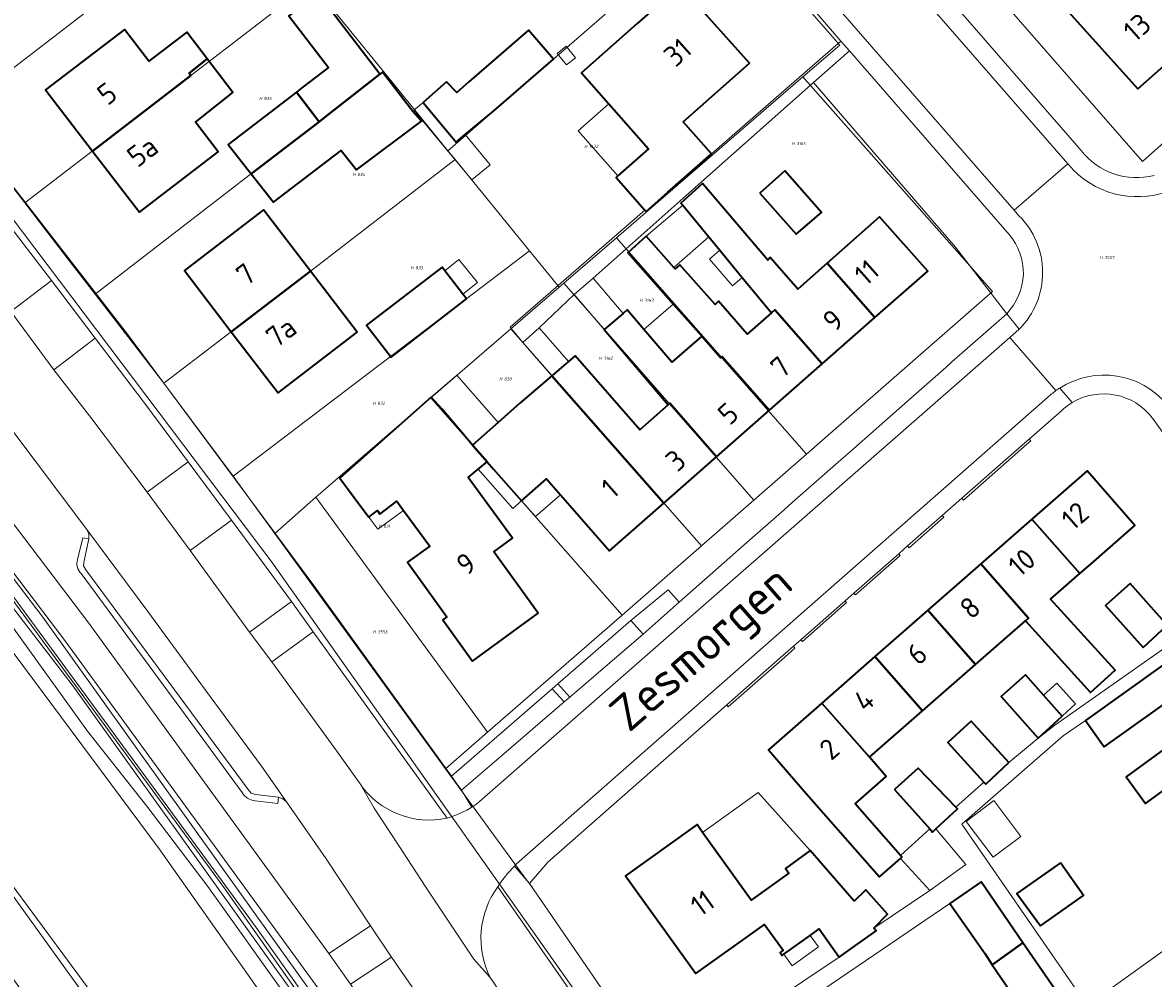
# Model space of a CAD drawing. Header units: metres. Extents: x 104777 to 177370, y 409697 to 438337.
# Tile 82 of 133: x 129886 to 129984, y 423146 to 423228. Entities that reach past the tile are written whole.
import ezdxf
from ezdxf.enums import TextEntityAlignment as Align
from ezdxf.lldxf.tags import DXFTag

# ---------------------------------------------------------------- set-up
doc = ezdxf.new("R2010")
doc.units = ezdxf.units.M
for name, color, linetype, lineweight in [('B-WE-GK-BESCHOEIING-G', 130, 'GK-BESCHOEIING-SO', 18), ('B-WE-GR-BEPLANTING_CULTUUR_HEESTERS-GV', 90, 'Continuous', 18), ('B-WE-GR-GROENVOORZIENING-GV', 80, 'Continuous', 18), ('B-WE-GR-HAAG-GV', 90, 'Continuous', 13), ('B-WE-IE-TERREINAFSCHEIDING_KUNSTMATIG_HEKWERK-G', 20, 'IE-TERREINAFSCHEIDING_KUNSTMATIG-SO', 18), ('B-WE-KG-GRENS_PERCEEL-G', 150, 'KG-PERCEEL-SO', 18), ('B-WE-KG-GRENS_PERCEEL-S', 150, 'Continuous', 25), ('B-WE-OG-BEBOUWING-G', 7, 'Continuous', 35), ('B-WE-OG-BEBOUWING-GV', 7, 'Continuous', 35), ('B-WE-OG-BEBOUWING_HUISNUMMER-T18', 10, 'Continuous', 18), ('B-WE-OG-BEBOUWING_LUIFEL-GV', 7, 'Continuous', 18), ('B-WE-OG-BEBOUWING_SCHUUR-GV', 7, 'Continuous', 18), ('B-WE-OG-BEBOUWING_STRAATNAAM-T18', 10, 'Continuous', 18), ('B-WE-OG-TERREIN_BEGROEID-GV', 7, 'Continuous', 18), ('B-WE-OG-TERREIN_ERF-GV', 7, 'Continuous', 18), ('B-WE-OG-TERREIN_OEVER-GV', 7, 'Continuous', 18), ('B-WE-OG-WATER_SLOOT-GV', 120, 'Continuous', 18), ('B-WE-VH-GESLOTENVERHARDING_ASFALT-GV', 10, 'Continuous', 18), ('B-WE-VH-OPENVERHARDING-GV', 90, 'Continuous', 18), ('B-WE-VH-OPENVERHARDING_BETONSTRAATSTEEN-GV', 90, 'Continuous', 18), ('B-WE-VH-OPENVERHARDING_TEGEL-GV', 90, 'Continuous', 18)]:
    doc.layers.add(name, color=color, linetype=linetype, lineweight=lineweight)
doc.styles.add('NLCS-ISO', font='NLCS-ISO.ttf')
doc.styles.add('NLCS-ISO-M20-T18', font='NLCS-ISO.ttf', dxfattribs={"height": 0.036})
doc.styles.get("Standard").update_dxf_attribs({"font": 'Romans.shx'})
doc.linetypes.add('GK-BESCHOEIING-SO', pattern='A,18,-3,[1,NLCS.SHX,S=0.6,R=0,X=0,Y=0],-3', length=24)
doc.linetypes.add('IE-TERREINAFSCHEIDING_KUNSTMATIG-SO', pattern='A,4,[82,NLCS.SHX,S=0.75,R=90,X=0,Y=0],4,-2', length=10)
tags = doc.linetypes.add('KG-PERCEEL-SO', pattern='A,5.5,-2,["P",Standard,S=1.8,R=0,X=-0.5,Y=-0.9],-2,5.5,-2,[5,NLCS.SHX,S=0.75,R=0,X=0,Y=0],-2', length=19).pattern_tags.tags
tags[6] = DXFTag(74, 10)

# ---------------------------------------------------------------- blocks, each defined once
blk = doc.blocks.new('SKG-PERCEELNUMMER-SO')
at = {"style": 'NLCS-ISO', "oblique": 10, "flags": 1}
for tag, p in [('GEMEENTECODE', (0, 2.55)), ('PERCEELGROOTTE', (0, -2.45))]:
    blk.add_attdef(tag, text='', height=1.8, dxfattribs=at).set_placement(p, align=Align.MIDDLE_CENTER)
at = {"style": 'NLCS-ISO', "oblique": 10}
blk.add_attdef('SECTIE', text='', height=1.8, dxfattribs=at).set_placement((-0.5, 0), align=Align.MIDDLE_RIGHT)
blk.add_attdef('PERCEELNUMMER', text='', height=1.8, dxfattribs=at).set_placement((0.5, 0), align=Align.MIDDLE_LEFT)

msp = doc.modelspace()

# ---------------------------------------------------------------- linework, layer by layer
at = {"layer": 'B-WE-GK-BESCHOEIING-G', "ltscale": 20, "flags": 128}
for points in [[(129846.112, 423223.243), (129846.087, 423223.242), (129845.319, 423223.47), (129844.641, 423223.048), (129838.771, 423218.383), (129837.287, 423216.991), (129837.145, 423216.59), (129837.173, 423216.293), (129837.489, 423215.785), (129849.834, 423200.202), (129860.879, 423186.082), (129867.022, 423177.974), (129871.326, 423172.294), (129879.974, 423161.148), (129883.675, 423155.696), (129894.844, 423140.243), (129906.974, 423123.117), (129918.495, 423106.065), (129918.673, 423105.801), (129923.453, 423098.524), (129923.947, 423097.777)], [(129909.1, 423144.449), (129902.295, 423153.956), (129897.054, 423160.878), (129891.946, 423167.334), (129884.985, 423177.024), (129877.627, 423186.948), (129870.002, 423197.231), (129856.161, 423215.095), (129849.857, 423222.845), (129849.442, 423223.135), (129848.174, 423223.286), (129847.202, 423223.266)]]:
    msp.add_lwpolyline(points, dxfattribs=at)
at = {"layer": 'B-WE-GR-BEPLANTING_CULTUUR_HEESTERS-GV', "ltscale": 20, "flags": 128}
msp.add_lwpolyline([(129971.26, 423210.05), (129957.508, 423225.846), (129954.424, 423223.134), (129954.909, 423222.542), (129966.63, 423208.953), (129969.976, 423204.612), (129971.038, 423203.235)], dxfattribs=at)
at = {"layer": 'B-WE-GR-BEPLANTING_CULTUUR_HEESTERS-GV', "ltscale": 20}
for points in [[(129972.469, 423206.623, 0.184162), (129971.26, 423210.05)], [(129971.038, 423203.235, 0.177485), (129972.469, 423206.623)]]:
    msp.add_lwpolyline(points, format="xyb", dxfattribs=at)
at = {"layer": 'B-WE-GR-BEPLANTING_CULTUUR_HEESTERS-GV', "ltscale": 20, "flags": 128}
msp.add_lwpolyline([(129923.259, 423163.449), (129923.64, 423162.92), (129924.115, 423162.26), (129926.74, 423164.49), (129932.961, 423169.836), (129931.924, 423170.975)], close=True, dxfattribs=at)
at = {"layer": 'B-WE-GR-GROENVOORZIENING-GV', "ltscale": 20, "flags": 128}
for points in [[(129973.121, 423192.313), (129972.956, 423192.435), (129972.603, 423192.124), (129967.185, 423187.365), (129967.305, 423187.204), (129972.735, 423191.974)], [(129965.491, 423185.877), (129962.51, 423183.258), (129962.641, 423183.107), (129965.63, 423185.732)], [(129957.879, 423179.189), (129958.021, 423179.048), (129961.875, 423182.434), (129961.743, 423182.584)], [(129953.463, 423175.044), (129957.266, 423178.385), (129957.137, 423178.537), (129953.331, 423175.194)], [(129946.942, 423169.582), (129947.062, 423169.421), (129951.677, 423173.476), (129952.807, 423174.468), (129952.687, 423174.629), (129951.545, 423173.626)]]:
    msp.add_lwpolyline(points, close=True, dxfattribs=at)
at = {"layer": 'B-WE-GR-HAAG-GV', "ltscale": 20, "flags": 128}
for points in [[(129973.121, 423192.313), (129972.956, 423192.435), (129972.603, 423192.124), (129967.185, 423187.365), (129967.305, 423187.204), (129972.735, 423191.974)], [(129965.63, 423185.732), (129965.491, 423185.877), (129962.51, 423183.258), (129962.641, 423183.107)], [(129961.743, 423182.584), (129957.879, 423179.189), (129958.021, 423179.048), (129961.875, 423182.434)], [(129957.266, 423178.385), (129957.137, 423178.537), (129953.331, 423175.194), (129953.463, 423175.044)], [(129952.687, 423174.629), (129951.545, 423173.626), (129946.942, 423169.582), (129947.062, 423169.421), (129951.677, 423173.476), (129952.807, 423174.468)]]:
    msp.add_lwpolyline(points, close=True, dxfattribs=at)
at = {"layer": 'B-WE-IE-TERREINAFSCHEIDING_KUNSTMATIG_HEKWERK-G', "ltscale": 20, "flags": 128}
for points in [[(129965.93, 423230.515), (129977.45, 423217.28)], [(129961.927, 423214.405), (129954.424, 423223.134), (129944.971, 423214.756)], [(129923.259, 423163.449), (129931.924, 423170.975), (129932.408, 423171.395), (129938.697, 423176.858)]]:
    msp.add_lwpolyline(points, dxfattribs=at)
at = {"layer": 'B-WE-IE-TERREINAFSCHEIDING_KUNSTMATIG_HEKWERK-G', "ltscale": 20}
msp.add_lwpolyline([(129977.45, 423217.28, 0.303026), (129983.724, 423215.137)], format="xyb", dxfattribs=at)
at = {"layer": 'B-WE-KG-GRENS_PERCEEL-G', "ltscale": 20, "flags": 128}
for points in [[(129817.933, 423267.753), (129874.057, 423192.84), (129890.633, 423171.318), (129928.732, 423118.147), (129960.237, 423071.93), (129992.117, 423019.97), (130022.35, 422968.227)], [(129904.976, 423239.335), (129880.554, 423220.55)], [(129993.263, 423056.137), (129976.18, 423082.86), (129964.584, 423100.201), (129945.314, 423128.83), (129907.762, 423181.95), (129877.736, 423221.636), (129864.56, 423238.976)], [(129946.64, 423237.828), (129922.96, 423217.242)], [(129946.64, 423237.828), (129956.667, 423226.33), (129953.499, 423223.599)], [(129968.272, 423232.898), (129982.723, 423216.337)], [(129911.197, 423231.693), (129900.848, 423223.718), (129886.548, 423212.76)], [(129912.835, 423229.68), (129917.401, 423224.071)], [(129917.401, 423224.071), (129892.591, 423204.912)], [(129917.401, 423224.071), (129922.96, 423217.242)], [(129953.499, 423223.599), (129937.463, 423209.772)], [(129953.499, 423223.599), (129969.818, 423205.147), (129953.809, 423191.157)], [(129849.699, 423220.71), (129867.96, 423197.693), (129898.124, 423157.209), (129922.792, 423122.195), (129940.824, 423094.898), (129970.361, 423050.079), (129992.735, 423014.153), (130015.09, 422975.595), (130019.805, 422966.894)], [(129886.548, 423212.76), (129880.554, 423220.55)], [(129982.723, 423216.337), (129985.622, 423218.916)], [(129922.96, 423217.242), (129923.572, 423216.49)], [(129838.747, 423215.823), (129867.692, 423178.134), (129897.177, 423138.214), (129937.238, 423077.822), (129961.951, 423041.752), (129987.216, 422998.704), (130008.856, 422961.159)], [(129923.572, 423216.49), (129911.134, 423206.908), (129898.5, 423197.247)], [(129923.572, 423216.49), (129929.965, 423208.638)], [(129892.591, 423204.912), (129890.131, 423208.103), (129886.548, 423212.76)], [(129937.463, 423209.772), (129932.92, 423205.854)], [(129953.809, 423191.157), (129937.463, 423209.772)], [(129904.477, 423189.254), (129929.965, 423208.638)], [(129929.965, 423208.638), (129932.515, 423205.505)], [(129932.515, 423205.505), (129928.368, 423201.929)], [(129932.92, 423205.854), (129932.515, 423205.505)], [(129949.291, 423187.209), (129932.92, 423205.854)], [(129898.5, 423197.247), (129892.591, 423204.912)], [(129928.368, 423201.929), (129921.493, 423196)], [(129928.368, 423201.929), (129944.779, 423183.266)], [(129904.477, 423189.254), (129898.5, 423197.247)], [(129921.493, 423196), (129917.922, 423192.921), (129911.605, 423187.443)], [(129937.939, 423177.311), (129921.493, 423196)], [(129953.809, 423191.157), (129949.291, 423187.209)], [(129908.057, 423184.319), (129906.736, 423186.126), (129904.477, 423189.254)], [(129911.605, 423187.443), (129908.057, 423184.319)], [(129926.367, 423167.236), (129911.605, 423187.443)], [(129949.291, 423187.209), (129944.779, 423183.266)], [(129922.762, 423164.098), (129908.057, 423184.319)], [(129944.779, 423183.266), (129937.939, 423177.311)], [(129937.939, 423177.311), (129926.367, 423167.236)], [(129926.367, 423167.236), (129922.762, 423164.098)], [(129930.247, 423153.876), (129929.691, 423154.572), (129922.762, 423164.098)]]:
    msp.add_lwpolyline(points, dxfattribs=at)
at = {"layer": 'B-WE-OG-BEBOUWING-G', "ltscale": 20, "flags": 128}
for points in [[(129979.46, 423242.76), (129978.85, 423242.22), (129975.408, 423239.063), (129978.795, 423235.111), (129974.52, 423231.27), (129982.32, 423222.59), (129987.04, 423226.76), (129989.476, 423228.654), (129986.342, 423232.066), (129986.919, 423232.552), (129987.044, 423233.809), (129983.47, 423238.22), (129986.735, 423240.905), (129982.777, 423245.515)], [(129937.576, 423215.09), (129937.421, 423214.953), (129939.906, 423212.136), (129940.014, 423212.014), (129941.89, 423213.68), (129945.63, 423217), (129943.2, 423219.73), (129948.9, 423224.79), (129942.95, 423231.48), (129939.21, 423228.16), (129934.461, 423223.944), (129936.795, 423221.299), (129940.217, 423217.42)], [(129892.375, 423217.225), (129900.848, 423223.718), (129900.687, 423223.929), (129902.231, 423225.146), (129900.484, 423227.441), (129898.92, 423226.25), (129897.23, 423224.95), (129895.13, 423227.69), (129888.34, 423222.49)], [(129900.687, 423223.929), (129900.848, 423223.718), (129892.375, 423217.225), (129896.41, 423211.96), (129903.2, 423217.15), (129901.248, 423219.698), (129904.455, 423222.254), (129902.231, 423225.146)], [(129906.017, 423215.28), (129907.943, 423212.827), (129913.758, 423217.272), (129915.104, 423215.622), (129920.677, 423219.784), (129919.951, 423220.641), (129917.326, 423224.013), (129917.088, 423223.826), (129912.493, 423220.221), (129911.868, 423219.744)], [(129950.798, 423203.318), (129951.075, 423203.564), (129955.159, 423198.914), (129959.699, 423202.902), (129955.589, 423207.581), (129953.071, 423205.34), (129950.696, 423208.064), (129950.479, 423207.851), (129944.874, 423214.432), (129943.011, 423212.745), (129943.155, 423212.57), (129945.403, 423209.849), (129946.347, 423208.706), (129948.283, 423206.362)], [(129911.134, 423206.908), (129907.101, 423212.183), (129904.25, 423210), (129900.28, 423206.96), (129904.31, 423201.69)], [(129959.699, 423202.902), (129964.24, 423206.89), (129960.08, 423211.58), (129956.34, 423208.25), (129955.589, 423207.581)], [(129942.394, 423207.22), (129940.018, 423209.895), (129938.428, 423208.484), (129942.347, 423204.068), (129944.806, 423201.296), (129946.449, 423199.445), (129946.562, 423199.545), (129950.619, 423194.926), (129955.159, 423198.914), (129951.075, 423203.564), (129950.798, 423203.318), (129948.717, 423201.464), (129946.226, 423204.314), (129945.942, 423204.021), (129942.898, 423207.425), (129942.5, 423207.1)], [(129912.31, 423199.46), (129915.16, 423201.643), (129911.134, 423206.908), (129904.31, 423201.69), (129908.34, 423196.42)], [(129946.079, 423190.938), (129950.619, 423194.926), (129946.562, 423199.545), (129946.449, 423199.445), (129944.806, 423201.296), (129942.21, 423199.08), (129939.803, 423201.889), (129938.375, 423203.556), (129938.032, 423203.266), (129936.387, 423201.875), (129941.899, 423195.394), (129942.048, 423195.527)], [(129933.345, 423199.13), (129931.911, 423197.9), (129941.539, 423186.951), (129946.079, 423190.938), (129942.048, 423195.527), (129941.899, 423195.394), (129939.472, 423193.234), (129933.912, 423199.616)], [(129925.064, 423191.941), (129926.34, 423190.491), (129926.881, 423189.876), (129929.29, 423187.14), (129931.44, 423189.02), (129932.629, 423187.669), (129936.87, 423182.85), (129941.539, 423186.951), (129931.911, 423197.9), (129929.154, 423195.534), (129927.281, 423193.889)], [(129925.064, 423191.941), (129922.47, 423195.029), (129921.529, 423196.055), (129913.655, 423189.101), (129914.899, 423187.423), (129916.142, 423185.745), (129916.888, 423186.297), (129917.109, 423185.981), (129918.564, 423187.105), (129919.14, 423186.32), (129921.396, 423183.246), (129919.49, 423181.86), (129922.87, 423177.16), (129922.51, 423176.89), (129925.08, 423173.36), (129930.73, 423177.49), (129926.9, 423182.74), (129928.51, 423183.92), (129924.69, 423189.15), (129925.568, 423189.864), (129926.34, 423190.491)]]:
    msp.add_lwpolyline(points, close=True, dxfattribs=at)
at = {"layer": 'B-WE-OG-BEBOUWING-GV', "ltscale": 20, "flags": 128}
for points in [[(129979.46, 423242.76), (129978.85, 423242.22), (129975.408, 423239.063), (129978.795, 423235.111), (129974.52, 423231.27), (129982.32, 423222.59), (129987.04, 423226.76), (129989.476, 423228.654), (129986.342, 423232.066), (129986.919, 423232.552), (129987.044, 423233.809), (129983.47, 423238.22), (129986.735, 423240.905), (129982.777, 423245.515)], [(129937.576, 423215.09), (129937.421, 423214.953), (129939.906, 423212.136), (129940.014, 423212.014), (129941.89, 423213.68), (129945.63, 423217), (129943.2, 423219.73), (129948.9, 423224.79), (129942.95, 423231.48), (129939.21, 423228.16), (129934.461, 423223.944), (129936.795, 423221.299), (129940.217, 423217.42)], [(129909.923, 423222.289), (129911.868, 423219.744), (129912.493, 423220.221), (129917.088, 423223.826), (129911.783, 423230.767), (129909.279, 423228.853), (129912.683, 423224.399), (129910.508, 423222.736)], [(129892.375, 423217.225), (129900.848, 423223.718), (129900.687, 423223.929), (129902.231, 423225.146), (129900.484, 423227.441), (129898.92, 423226.25), (129897.23, 423224.95), (129895.13, 423227.69), (129888.34, 423222.49)], [(129920.823, 423221.41), (129923.66, 423217.985), (129924.45, 423218.639), (129926.914, 423220.68), (129932.045, 423225.14), (129929.876, 423227.635), (129924.745, 423223.175), (129923.712, 423222.277), (129922.837, 423223.186)], [(129900.687, 423223.929), (129900.848, 423223.718), (129892.375, 423217.225), (129896.41, 423211.96), (129903.2, 423217.15), (129901.248, 423219.698), (129904.455, 423222.254), (129902.231, 423225.146)], [(129906.017, 423215.28), (129907.943, 423212.827), (129913.758, 423217.272), (129915.104, 423215.622), (129920.677, 423219.784), (129919.951, 423220.641), (129917.326, 423224.013), (129917.088, 423223.826), (129912.493, 423220.221), (129911.868, 423219.744)], [(129906.017, 423215.28), (129911.868, 423219.744), (129909.923, 423222.289), (129904.042, 423217.794)], [(129949.784, 423213.597), (129952.913, 423210.063), (129955.109, 423211.943), (129951.949, 423215.514)], [(129950.798, 423203.318), (129951.075, 423203.564), (129955.159, 423198.914), (129959.699, 423202.902), (129955.589, 423207.581), (129953.071, 423205.34), (129950.696, 423208.064), (129950.479, 423207.851), (129944.874, 423214.432), (129943.011, 423212.745), (129943.155, 423212.57), (129945.403, 423209.849), (129946.347, 423208.706), (129948.283, 423206.362)], [(129911.134, 423206.908), (129907.101, 423212.183), (129904.25, 423210), (129900.28, 423206.96), (129904.31, 423201.69)], [(129959.699, 423202.902), (129964.24, 423206.89), (129960.08, 423211.58), (129956.34, 423208.25), (129955.589, 423207.581)], [(129942.394, 423207.22), (129940.018, 423209.895), (129938.428, 423208.484), (129942.347, 423204.068), (129944.806, 423201.296), (129946.449, 423199.445), (129946.562, 423199.545), (129950.619, 423194.926), (129955.159, 423198.914), (129951.075, 423203.564), (129950.798, 423203.318), (129948.717, 423201.464), (129946.226, 423204.314), (129945.942, 423204.021), (129942.898, 423207.425), (129942.5, 423207.1)], [(129922.69, 423206.935), (129922.461, 423207.235), (129915.962, 423202.257), (129918.065, 423199.511), (129924.541, 423204.512), (129924.231, 423204.918)], [(129912.31, 423199.46), (129915.16, 423201.643), (129911.134, 423206.908), (129904.31, 423201.69), (129908.34, 423196.42)], [(129946.079, 423190.938), (129950.619, 423194.926), (129946.562, 423199.545), (129946.449, 423199.445), (129944.806, 423201.296), (129942.21, 423199.08), (129939.803, 423201.889), (129938.375, 423203.556), (129938.032, 423203.266), (129936.387, 423201.875), (129941.899, 423195.394), (129942.048, 423195.527)], [(129933.345, 423199.13), (129931.911, 423197.9), (129941.539, 423186.951), (129946.079, 423190.938), (129942.048, 423195.527), (129941.899, 423195.394), (129939.472, 423193.234), (129933.912, 423199.616)], [(129925.064, 423191.941), (129926.34, 423190.491), (129926.881, 423189.876), (129929.29, 423187.14), (129931.44, 423189.02), (129932.629, 423187.669), (129936.87, 423182.85), (129941.539, 423186.951), (129931.911, 423197.9), (129929.154, 423195.534), (129927.281, 423193.889)], [(129925.064, 423191.941), (129922.47, 423195.029), (129921.529, 423196.055), (129913.655, 423189.101), (129914.899, 423187.423), (129916.142, 423185.745), (129916.888, 423186.297), (129917.109, 423185.981), (129918.564, 423187.105), (129919.14, 423186.32), (129921.396, 423183.246), (129919.49, 423181.86), (129922.87, 423177.16), (129922.51, 423176.89), (129925.08, 423173.36), (129930.73, 423177.49), (129926.9, 423182.74), (129928.51, 423183.92), (129924.69, 423189.15), (129925.568, 423189.864), (129926.34, 423190.491)], [(129978.29, 423181.73), (129982.06, 423185.02), (129977.95, 423189.73), (129973.194, 423185.563), (129977.325, 423180.888)], [(129972.665, 423176.821), (129978.249, 423170.664), (129980.37, 423172.564), (129974.811, 423178.694), (129977.325, 423180.888), (129973.194, 423185.563), (129968.808, 423181.722), (129972.912, 423177.037)], [(129968.808, 423181.722), (129964.251, 423177.73), (129968.348, 423173.053), (129972.665, 423176.821), (129972.912, 423177.037)], [(129982.767, 423174.52), (129984.835, 423176.447), (129981.654, 423180.025), (129979.542, 423178.148)], [(129963.783, 423169.07), (129968.348, 423173.053), (129964.251, 423177.73), (129959.694, 423173.738)], [(129985.54, 423173.79), (129984.466, 423173.018), (129977.814, 423168.236), (129979.409, 423165.984), (129986.112, 423170.73), (129987.914, 423168.225), (129988.047, 423168.04), (129993.18, 423171.733), (129989.6, 423176.71)], [(129955.138, 423169.747), (129959.218, 423165.086), (129963.783, 423169.07), (129959.694, 423173.738)], [(129975.813, 423168.624), (129974.207, 423170.421), (129972.64, 423172.176), (129970.546, 423170.306), (129973.737, 423166.733)], [(129991.597, 423163.106), (129991.627, 423163.064), (129996.76, 423166.756), (129993.18, 423171.733), (129988.047, 423168.04), (129987.914, 423168.225), (129981.309, 423163.399), (129982.988, 423161.099), (129984.135, 423161.936), (129986.868, 423163.931), (129989.58, 423165.91)], [(129961.905, 423156.382), (129962.017, 423156.48), (129961.892, 423156.623), (129957.986, 423161.083), (129960.667, 423163.431), (129959.218, 423165.086), (129955.138, 423169.747), (129950.53, 423165.71), (129953.82, 423161.95), (129960.086, 423154.788)], [(129969.082, 423162.951), (129969.243, 423162.775), (129971.228, 423164.637), (129967.985, 423168.178), (129965.979, 423166.341)], [(129961.373, 423162.313), (129964.416, 423158.919), (129964.661, 423158.646), (129964.948, 423158.913), (129966.803, 423160.638), (129966.663, 423160.783), (129963.42, 423164.151)], [(129957.914, 423152.693), (129954.133, 423157.056), (129951.99, 423155.51), (129952.28, 423155.11), (129949.06, 423152.79), (129944.87, 423158.622), (129944.39, 423159.29), (129938.25, 423154.89), (129944.28, 423146.47), (129950.21, 423150.71), (129951.79, 423148.49), (129951.53, 423148.3), (129951.71, 423148.04), (129951.861, 423148.148), (129954.127, 423149.762), (129954.91, 423150.32), (129956.63, 423147.9), (129957.826, 423148.749), (129959.794, 423150.146), (129959.616, 423150.388), (129960.782, 423151.574), (129958.926, 423153.684)], [(129975.665, 423156.005), (129971.909, 423153.36), (129973.938, 423150.587), (129977.641, 423153.195)], [(129972.427, 423149.132), (129968.837, 423154.365), (129966.136, 423152.517), (129968.18, 423149.604), (129969.179, 423148.176), (129969.777, 423147.217)], [(129973.311, 423142.063), (129976.003, 423143.92), (129972.427, 423149.132), (129969.777, 423147.217)]]:
    msp.add_lwpolyline(points, close=True, dxfattribs=at)
at = {"layer": 'B-WE-OG-BEBOUWING_LUIFEL-GV', "ltscale": 20, "flags": 128}
for points in [[(129920.823, 423221.41), (129920.024, 423220.748), (129925.003, 423214.737), (129926.592, 423216.053), (129924.45, 423218.639), (129923.66, 423217.985)], [(129936.795, 423221.299), (129934.154, 423218.968), (129937.576, 423215.09), (129940.217, 423217.42)], [(129943.155, 423212.57), (129940.018, 423209.895), (129942.394, 423207.22), (129945.403, 423209.849)], [(129946.347, 423208.706), (129945.45, 423207.932), (129947.434, 423205.629), (129948.283, 423206.362)], [(129924.231, 423204.918), (129925.489, 423205.921), (129923.909, 423207.905), (129922.69, 423206.935)], [(129935.452, 423206.279), (129933.823, 423204.891), (129936.387, 423201.875), (129938.032, 423203.266)], [(129944.806, 423201.296), (129942.347, 423204.068), (129939.803, 423201.889), (129942.21, 423199.08)], [(129933.345, 423199.13), (129930.809, 423202.014), (129929.39, 423200.767), (129931.911, 423197.9)], [(129921.529, 423196.055), (129922.47, 423195.029), (129925.064, 423191.941), (129927.281, 423193.889), (129923.723, 423197.94)], [(129929.29, 423187.14), (129926.881, 423189.876), (129926.34, 423190.491), (129925.568, 423189.864), (129928.545, 423186.484)], [(129932.629, 423187.669), (129931.44, 423189.02), (129929.29, 423187.14), (129930.486, 423185.782)], [(129919.14, 423186.32), (129918.564, 423187.105), (129917.109, 423185.981), (129916.888, 423186.297), (129916.142, 423185.745), (129916.917, 423184.689)], [(129974.207, 423170.421), (129975.813, 423168.624), (129976.967, 423169.675), (129975.344, 423171.456)], [(129954.133, 423157.056), (129949.658, 423162.062), (129944.87, 423158.622), (129949.06, 423152.79), (129952.28, 423155.11), (129951.99, 423155.51)], [(129969.936, 423161.356), (129967.555, 423159.566), (129969.872, 423156.484), (129972.253, 423158.274)], [(129964.948, 423158.913), (129964.661, 423158.646), (129964.416, 423158.919), (129961.892, 423156.623), (129962.017, 423156.48), (129961.905, 423156.382), (129964.414, 423153.611), (129967.517, 423155.861)], [(129954.127, 423149.762), (129951.861, 423148.148), (129952.59, 423147.149), (129954.837, 423148.788)]]:
    msp.add_lwpolyline(points, close=True, dxfattribs=at)
at = {"layer": 'B-WE-OG-BEBOUWING_SCHUUR-GV', "ltscale": 20, "flags": 128}
msp.add_lwpolyline([(129933.127, 423226.235), (129932.364, 423225.623), (129933.159, 423224.634), (129933.921, 423225.246)], close=True, dxfattribs=at)
at = {"layer": 'B-WE-OG-TERREIN_BEGROEID-GV', "ltscale": 20, "flags": 128}
for points in [[(129936.088, 423105.899), (129936.503, 423106.176), (129938.091, 423107.33), (129937.395, 423108.404), (129911.99, 423144.92), (129889.99, 423175.12), (129860.42, 423214.05), (129851.988, 423224.841), (129850.5, 423226.765), (129835.294, 423246.319), (129826.967, 423256.32), (129825.736, 423257.726), (129824.487, 423259.117), (129823.221, 423260.491), (129821.765, 423262.029), (129820.286, 423263.546), (129818.786, 423265.041)], [(129891.37, 423130.936), (129894.581, 423133.095), (129887.399, 423143.421), (129871.005, 423166.275), (129863.826, 423175.481), (129850.193, 423192.963), (129834.763, 423212.502), (129834.123, 423215.549), (129834.874, 423217.112), (129836.443, 423218.87), (129840.923, 423222.75), (129845.555, 423225.628), (129847.528, 423225.851), (129849.029, 423225.859), (129878.653, 423187.741), (129880.887, 423184.867), (129903.715, 423153.842), (129927.691, 423119.795), (129930.358, 423115.465), (129935.523, 423107.078), (129936.088, 423105.899)], [(129862.53, 423215.5), (129892.07, 423176.61), (129912.713, 423148.201), (129916.286, 423150.578), (129912.472, 423156.354), (129909.073, 423161.26), (129908.764, 423161.513), (129908.381, 423161.637), (129908.314, 423161.119), (129906.369, 423161.336)], [(129891.081, 423182.088), (129891.544, 423183.958), (129892.058, 423183.876), (129892.055, 423184.299), (129891.889, 423184.683), (129885.168, 423193.598), (129879.203, 423201.517)], [(129905.245, 423162.039), (129899.989, 423169.241), (129891.41, 423180.878)], [(129911.372, 423175.872), (129907.807, 423173.277), (129913.405, 423165.607), (129915.403, 423162.787)], [(129922.893, 423159.845), (129911.372, 423175.872)], [(129940.531, 423130.971), (129942.37, 423132.228), (129927.245, 423153.932)], [(129926.594, 423146.146), (129928.137, 423143.865), (129928.413, 423143.57), (129928.793, 423143.424), (129928.894, 423143.972), (129930.896, 423143.702)]]:
    msp.add_lwpolyline(points, dxfattribs=at)
for points in [[(129936.116, 423109.219), (129935.316, 423108.767), (129930.773, 423115.549), (129919.276, 423132.401), (129906.466, 423150.438), (129876.992, 423190.52), (129849.663, 423225.838), (129850.311, 423226.426), (129860.861, 423212.927), (129888.09, 423177.143), (129920.92, 423131.293)], [(129936.116, 423109.219), (129920.92, 423131.293), (129888.09, 423177.143), (129860.861, 423212.927), (129850.311, 423226.426), (129849.663, 423225.838), (129876.992, 423190.52), (129906.466, 423150.438), (129919.276, 423132.401), (129930.773, 423115.549), (129935.316, 423108.767)], [(129885.334, 423203.422), (129888.837, 423206.08), (129880.753, 423216.601), (129877.258, 423213.916)], [(129897.069, 423187.89), (129900.612, 423190.484), (129896.784, 423195.639), (129892.615, 423201.128), (129889.039, 423198.42), (129892.309, 423194.206)], [(129904.337, 423185.486), (129900.777, 423182.853), (129905.896, 423175.852), (129909.486, 423178.468)], [(129939.75, 423175.671), (129938.697, 423176.858), (129932.408, 423171.395), (129933.448, 423170.255)], [(129998.272, 423017.488), (130001.893, 423019.627), (129997.901, 423026.244), (129994.171, 423032.199), (129985.097, 423046.891), (129976.87, 423060.11), (129970.408, 423070.312), (129965.284, 423078.369), (129956.956, 423090.923), (129948.924, 423102.848), (129938.905, 423117.774), (129932.819, 423126.651), (129927.114, 423134.903), (129918.1, 423147.898), (129914.566, 423145.557), (129949.98, 423093.8), (129972.35, 423059.66)]]:
    msp.add_lwpolyline(points, close=True, dxfattribs=at)
at = {"layer": 'B-WE-OG-TERREIN_BEGROEID-GV', "ltscale": 20}
for points in [[(129891.41, 423180.878, -0.286286), (129891.081, 423182.088)], [(129915.403, 423162.787, 0.302674), (129922.893, 423159.845)], [(129906.369, 423161.336, -0.240351), (129905.245, 423162.039)], [(129927.245, 423153.932, 0.280901), (129926.594, 423146.146)]]:
    msp.add_lwpolyline(points, format="xyb", dxfattribs=at)
at = {"layer": 'B-WE-OG-TERREIN_ERF-GV', "ltscale": 20, "flags": 128}
for points in [[(129987.101, 423290.107), (129983.353, 423286.452), (129979.319, 423282.45), (129972.602, 423275.786), (129975.561, 423272.462), (129977.617, 423274.259), (129980.281, 423271.355), (129983.156, 423268.221), (129981.144, 423266.375), (129982.378, 423265.01), (129982.287, 423264.926), (129983.082, 423264.065), (129982.155, 423263.294), (129980.956, 423264.148), (129976.406, 423269.279), (129975.847, 423269.956), (129972.947, 423267.56), (129965.685, 423261.538), (129955.372, 423252.313), (129951.559, 423248.954), (129950.609, 423248.117), (129965.93, 423230.515), (129977.45, 423217.28)], [(129863.34, 423242.75), (129895.38, 423201.47), (129911.43, 423179.86), (129923.259, 423163.449), (129931.924, 423170.975), (129932.408, 423171.395), (129938.697, 423176.858), (129941.91, 423179.479), (129942.864, 423178.415), (129947.22, 423182.252), (129948.001, 423182.94), (129951.894, 423186.37), (129952.589, 423186.982), (129956.763, 423190.66), (129957.368, 423191.192), (129962.489, 423195.704), (129963.006, 423196.16), (129965.798, 423198.619), (129966.326, 423199.084), (129971.038, 423203.235), (129969.976, 423204.612), (129966.63, 423208.953), (129954.909, 423222.542), (129954.424, 423223.134), (129944.747, 423214.558), (129935.452, 423206.279), (129933.823, 423204.891), (129930.809, 423202.014), (129929.39, 423200.767), (129928.303, 423202.078), (129939.906, 423212.136), (129937.421, 423214.953), (129937.576, 423215.09), (129940.217, 423217.42), (129936.795, 423221.299), (129934.461, 423223.944), (129939.21, 423228.16), (129942.95, 423231.48), (129948.9, 423224.79), (129943.2, 423219.73), (129945.63, 423217), (129956.777, 423226.685), (129954.996, 423228.731)], [(129975.74, 423194.88), (129972.956, 423192.435), (129973.121, 423192.313), (129972.735, 423191.974), (129967.305, 423187.204), (129967.185, 423187.365), (129965.491, 423185.877), (129965.63, 423185.732), (129962.641, 423183.107), (129962.51, 423183.258), (129961.743, 423182.584), (129961.875, 423182.434), (129958.021, 423179.048), (129957.879, 423179.189), (129957.137, 423178.537), (129957.266, 423178.385), (129953.463, 423175.044), (129953.331, 423175.194), (129952.687, 423174.629), (129952.807, 423174.468), (129951.677, 423173.476), (129947.062, 423169.421), (129946.942, 423169.582), (129931.55, 423156.06), (129929.989, 423154.211), (129941.376, 423137.647)], [(129993.322, 423180.698), (129983.59, 423194.24)], [(129947.501, 423141.777), (129956.63, 423147.9), (129954.91, 423150.32), (129954.127, 423149.762), (129951.861, 423148.148), (129951.71, 423148.04), (129951.53, 423148.3), (129951.79, 423148.49), (129950.21, 423150.71), (129944.28, 423146.47), (129938.25, 423154.89), (129944.39, 423159.29), (129944.87, 423158.622), (129949.06, 423152.79), (129952.28, 423155.11), (129951.99, 423155.51), (129954.133, 423157.056), (129957.914, 423152.693), (129958.926, 423153.684), (129960.782, 423151.574), (129959.616, 423150.388), (129964.414, 423153.611), (129967.517, 423155.861), (129964.948, 423158.913), (129964.661, 423158.646), (129964.416, 423158.919), (129961.373, 423162.313), (129963.42, 423164.151), (129966.663, 423160.783), (129969.082, 423162.951), (129965.979, 423166.341), (129967.985, 423168.178), (129971.228, 423164.637), (129973.737, 423166.733), (129975.188, 423167.843), (129988.962, 423177.547)], [(129986.112, 423170.73), (129979.409, 423165.984), (129977.814, 423168.236), (129975.886, 423166.935), (129967.162, 423159.336), (129977.957, 423143.718), (129992.679, 423154.29)], [(129984.135, 423161.936), (129982.988, 423161.099), (129981.309, 423163.399), (129987.914, 423168.225)], [(129973.311, 423142.063), (129969.777, 423147.217), (129969.179, 423148.176), (129968.18, 423149.604), (129966.136, 423152.517), (129955.22, 423145.088)]]:
    msp.add_lwpolyline(points, dxfattribs=at)
for points in [[(129982.777, 423245.515), (129986.735, 423240.905), (129983.47, 423238.22), (129987.044, 423233.809), (129986.919, 423232.552), (129986.342, 423232.066), (129989.476, 423228.654), (129987.04, 423226.76), (129982.32, 423222.59), (129974.52, 423231.27), (129978.795, 423235.111), (129975.408, 423239.063), (129978.85, 423242.22), (129979.46, 423242.76)], [(129898.92, 423226.25), (129900.484, 423227.441), (129902.231, 423225.146), (129904.455, 423222.254), (129901.248, 423219.698), (129903.2, 423217.15), (129896.41, 423211.96), (129892.375, 423217.225), (129888.34, 423222.49), (129895.13, 423227.69), (129897.23, 423224.95)], [(129924.45, 423218.639), (129923.66, 423217.985), (129920.823, 423221.41), (129922.837, 423223.186), (129923.712, 423222.277), (129924.745, 423223.175), (129929.876, 423227.635), (129932.045, 423225.14), (129926.914, 423220.68)], [(129917.088, 423223.826), (129917.326, 423224.013), (129919.951, 423220.641), (129920.677, 423219.784), (129915.104, 423215.622), (129913.758, 423217.272), (129907.943, 423212.827), (129906.017, 423215.28), (129904.042, 423217.794), (129909.923, 423222.289), (129911.868, 423219.744), (129912.493, 423220.221)], [(129949.784, 423213.597), (129951.949, 423215.514), (129955.109, 423211.943), (129952.913, 423210.063)], [(129946.079, 423190.938), (129941.539, 423186.951), (129936.87, 423182.85), (129932.629, 423187.669), (129931.44, 423189.02), (129929.29, 423187.14), (129926.881, 423189.876), (129926.34, 423190.491), (129925.568, 423189.864), (129924.69, 423189.15), (129928.51, 423183.92), (129926.9, 423182.74), (129930.73, 423177.49), (129925.08, 423173.36), (129922.51, 423176.89), (129922.87, 423177.16), (129919.49, 423181.86), (129921.396, 423183.246), (129919.14, 423186.32), (129918.564, 423187.105), (129917.109, 423185.981), (129916.888, 423186.297), (129916.142, 423185.745), (129914.899, 423187.423), (129913.655, 423189.101), (129921.529, 423196.055), (129922.47, 423195.029), (129925.064, 423191.941), (129927.281, 423193.889), (129929.154, 423195.534), (129931.911, 423197.9), (129933.345, 423199.13), (129933.912, 423199.616), (129939.472, 423193.234), (129941.899, 423195.394), (129936.387, 423201.875), (129938.032, 423203.266), (129938.375, 423203.556), (129939.803, 423201.889), (129942.21, 423199.08), (129944.806, 423201.296), (129942.347, 423204.068), (129938.428, 423208.484), (129940.018, 423209.895), (129942.394, 423207.22), (129942.5, 423207.1), (129942.898, 423207.425), (129945.942, 423204.021), (129946.226, 423204.314), (129948.717, 423201.464), (129950.798, 423203.318), (129948.283, 423206.362), (129946.347, 423208.706), (129945.403, 423209.849), (129943.155, 423212.57), (129943.011, 423212.745), (129944.874, 423214.432), (129950.479, 423207.851), (129950.696, 423208.064), (129953.071, 423205.34), (129955.589, 423207.581), (129956.34, 423208.25), (129960.08, 423211.58), (129964.24, 423206.89), (129959.699, 423202.902), (129955.159, 423198.914), (129950.619, 423194.926)], [(129911.134, 423206.908), (129915.16, 423201.643), (129912.31, 423199.46), (129908.34, 423196.42), (129904.31, 423201.69), (129900.28, 423206.96), (129904.25, 423210), (129907.101, 423212.183)], [(129918.065, 423199.511), (129915.962, 423202.257), (129922.461, 423207.235), (129922.69, 423206.935), (129924.231, 423204.918), (129924.541, 423204.512)], [(129961.892, 423156.623), (129962.017, 423156.48), (129961.905, 423156.382), (129960.086, 423154.788), (129953.82, 423161.95), (129950.53, 423165.71), (129955.138, 423169.747), (129959.694, 423173.738), (129964.251, 423177.73), (129968.808, 423181.722), (129973.194, 423185.563), (129977.95, 423189.73), (129982.06, 423185.02), (129978.29, 423181.73), (129977.325, 423180.888), (129974.811, 423178.694), (129980.37, 423172.564), (129978.249, 423170.664), (129972.665, 423176.821), (129968.348, 423173.053), (129963.783, 423169.07), (129959.218, 423165.086), (129960.667, 423163.431), (129957.986, 423161.083)], [(129979.542, 423178.148), (129981.654, 423180.025), (129984.835, 423176.447), (129982.767, 423174.52)], [(129973.737, 423166.733), (129970.546, 423170.306), (129972.64, 423172.176), (129974.207, 423170.421), (129975.813, 423168.624)], [(129975.665, 423156.005), (129977.641, 423153.195), (129973.938, 423150.587), (129971.909, 423153.36)]]:
    msp.add_lwpolyline(points, close=True, dxfattribs=at)
at = {"layer": 'B-WE-OG-TERREIN_ERF-GV', "ltscale": 20}
for points in [[(129977.45, 423217.28, 0.303026), (129983.724, 423215.137)], [(129983.59, 423194.24, 0.38392), (129976.667, 423195.587)], [(129976.667, 423195.587, 0.05507), (129975.74, 423194.88)]]:
    msp.add_lwpolyline(points, format="xyb", dxfattribs=at)
at = {"layer": 'B-WE-OG-TERREIN_OEVER-GV', "ltscale": 20, "flags": 128}
for points in [[(129884.985, 423177.024), (129891.946, 423167.334), (129897.054, 423160.878), (129902.295, 423153.956), (129909.1, 423144.449), (129909.865, 423144.948), (129910.559, 423143.884), (129909.84, 423143.415), (129910.014, 423143.172), (129919.994, 423128.624), (129924.446, 423121.838), (129927.864, 423116.211), (129928.83, 423114.524), (129933.794, 423105.853), (129934.412, 423104.777), (129936.088, 423105.899), (129935.523, 423107.078), (129930.358, 423115.465), (129927.691, 423119.795), (129903.715, 423153.842), (129880.887, 423184.867)], [(129871.005, 423166.275), (129887.399, 423143.421), (129894.581, 423133.095), (129895.758, 423133.887), (129896.451, 423132.881), (129895.285, 423132.083), (129915.164, 423103.503), (129915.31, 423103.293), (129920.789, 423096.398), (129921.088, 423095.896), (129922.236, 423096.632), (129923.947, 423097.777), (129923.453, 423098.524), (129918.673, 423105.801), (129918.495, 423106.065), (129906.974, 423123.117), (129894.844, 423140.243), (129883.675, 423155.696)]]:
    msp.add_lwpolyline(points, dxfattribs=at)
at = {"layer": 'B-WE-OG-WATER_SLOOT-GV', "ltscale": 20, "flags": 128}
for points in [[(129909.1, 423144.449), (129902.295, 423153.956), (129897.054, 423160.878), (129891.946, 423167.334), (129884.985, 423177.024)], [(129883.675, 423155.696), (129894.844, 423140.243)]]:
    msp.add_lwpolyline(points, dxfattribs=at)
at = {"layer": 'B-WE-VH-GESLOTENVERHARDING_ASFALT-GV', "ltscale": 20, "flags": 128}
for points in [[(129998.272, 423017.488), (129972.35, 423059.66), (129949.98, 423093.8), (129914.566, 423145.557), (129912.713, 423148.201), (129892.07, 423176.61), (129862.53, 423215.5), (129853.807, 423226.453), (129852.402, 423228.267), (129850.5, 423226.765), (129851.988, 423224.841), (129860.42, 423214.05), (129889.99, 423175.12), (129911.99, 423144.92), (129937.395, 423108.404), (129938.091, 423107.33), (129938.948, 423106.008), (129939.124, 423105.736), (129947.6, 423092.42), (129970.01, 423058.13), (129995.64, 423016.71)], [(129905.896, 423175.852), (129900.777, 423182.853), (129897.069, 423187.89), (129892.309, 423194.206), (129889.039, 423198.42), (129885.334, 423203.422)], [(129885.168, 423193.598), (129891.889, 423184.683), (129897.132, 423177.614), (129901.696, 423171.396), (129906.903, 423164.315), (129909.073, 423161.26), (129912.472, 423156.354), (129916.286, 423150.578), (129918.1, 423147.898), (129927.114, 423134.903), (129932.819, 423126.651), (129938.905, 423117.774), (129948.924, 423102.848), (129956.956, 423090.923), (129965.284, 423078.369), (129970.408, 423070.312), (129976.87, 423060.11), (129985.097, 423046.891), (129994.171, 423032.199)], [(129928.137, 423143.865), (129926.594, 423146.146), (129925.178, 423147.721), (129921.047, 423153.894), (129918.706, 423157.516), (129916.607, 423160.712), (129915.403, 423162.787), (129913.405, 423165.607), (129907.807, 423173.277), (129905.896, 423175.852)]]:
    msp.add_lwpolyline(points, dxfattribs=at)
msp.add_lwpolyline([(129918.1, 423147.898), (129916.286, 423150.578), (129912.713, 423148.201), (129914.566, 423145.557)], close=True, dxfattribs=at)
at = {"layer": 'B-WE-VH-OPENVERHARDING-GV', "ltscale": 20, "flags": 128}
msp.add_lwpolyline([(129932.961, 423169.836), (129933.448, 423170.255), (129932.408, 423171.395), (129931.924, 423170.975)], close=True, dxfattribs=at)
at = {"layer": 'B-WE-VH-OPENVERHARDING_BETONSTRAATSTEEN-GV', "ltscale": 20, "flags": 128}
for points in [[(129904.874, 423288.89), (129911.7, 423280.82), (129911.99, 423280.64), (129971.679, 423212.131), (129976.291, 423216.132), (129902.07, 423301.27), (129880.953, 423325.623), (129876.349, 423321.737), (129882.84, 423314.22), (129889.57, 423306.54)], [(129976.38, 423216.03), (129976.291, 423216.132), (129971.679, 423212.131), (129972.09, 423211.66)], [(129975.277, 423196.62), (129971.3, 423201.193), (129925.445, 423161.077), (129925.007, 423160.799), (129924.577, 423160.527), (129923.65, 423160.088), (129922.893, 423159.845)], [(129972.12, 423201.91), (129971.3, 423201.193), (129975.277, 423196.62)], [(129927.245, 423153.932), (129927.487, 423154.301), (129928.104, 423155.121), (129928.674, 423155.718), (129928.865, 423155.919), (129974.55, 423196.02)], [(129915.403, 423162.787), (129916.607, 423160.712), (129918.706, 423157.516), (129921.047, 423153.894), (129925.178, 423147.721), (129926.594, 423146.146)]]:
    msp.add_lwpolyline(points, dxfattribs=at)
at = {"layer": 'B-WE-VH-OPENVERHARDING_BETONSTRAATSTEEN-GV', "ltscale": 20}
for points in [[(129984.893, 423213.768, -0.315352), (129976.38, 423216.03)], [(129972.09, 423211.66, -0.415384), (129972.12, 423201.91)], [(129975.606, 423196.843, -0.377499), (129984.86, 423195.4)], [(129974.55, 423196.02, -0.033248), (129975.277, 423196.62)], [(129975.277, 423196.62, -0.014648), (129975.606, 423196.843)], [(129922.893, 423159.845, -0.302674), (129915.403, 423162.787)], [(129926.594, 423146.146, -0.280901), (129927.245, 423153.932)]]:
    msp.add_lwpolyline(points, format="xyb", dxfattribs=at)
at = {"layer": 'B-WE-VH-OPENVERHARDING_BETONSTRAATSTEEN-GV', "ltscale": 20, "flags": 128}
for points in [[(129888.837, 423206.08), (129885.334, 423203.422), (129889.039, 423198.42), (129892.615, 423201.128)], [(129900.612, 423190.484), (129897.069, 423187.89), (129900.777, 423182.853), (129904.337, 423185.486)], [(129909.073, 423161.26), (129906.903, 423164.315), (129901.696, 423171.396), (129897.132, 423177.614), (129891.889, 423184.683), (129892.055, 423184.299), (129892.058, 423183.876), (129891.644, 423181.97), (129891.593, 423181.536), (129891.788, 423181.217), (129900.417, 423169.56), (129905.783, 423162.299), (129906.03, 423162.007), (129906.388, 423161.885), (129908.381, 423161.637), (129908.764, 423161.513)], [(129939.75, 423175.671), (129942.864, 423178.415), (129941.91, 423179.479), (129938.697, 423176.858)], [(129905.896, 423175.852), (129907.807, 423173.277), (129911.372, 423175.872), (129909.486, 423178.468)]]:
    msp.add_lwpolyline(points, close=True, dxfattribs=at)
at = {"layer": 'B-WE-VH-OPENVERHARDING_TEGEL-GV', "ltscale": 20, "flags": 128}
for points in [[(129880.6, 423326.03), (129880.953, 423325.623), (129902.07, 423301.27), (129976.291, 423216.132), (129976.38, 423216.03)], [(129977.45, 423217.28), (129965.93, 423230.515), (129950.609, 423248.117), (129949.638, 423249.232), (129919.982, 423283.303)], [(129910.089, 423281.023), (129908.63, 423280.04), (129912.2, 423275.84), (129913.25, 423276.68), (129925.026, 423263.155), (129933.101, 423253.879), (129954.274, 423229.56), (129954.996, 423228.731), (129956.777, 423226.685), (129957.508, 423225.846), (129971.26, 423210.05)], [(129972.09, 423211.66), (129971.679, 423212.131), (129911.99, 423280.64), (129911.7, 423280.82)], [(129880.753, 423216.601), (129888.837, 423206.08), (129892.615, 423201.128), (129896.784, 423195.639), (129900.612, 423190.484), (129904.337, 423185.486), (129909.486, 423178.468), (129911.372, 423175.872), (129922.893, 423159.845), (129923.65, 423160.088), (129924.577, 423160.527), (129925.007, 423160.799), (129924.115, 423162.26), (129923.64, 423162.92), (129923.259, 423163.449), (129911.43, 423179.86), (129895.38, 423201.47), (129863.34, 423242.75)], [(129971.038, 423203.235), (129972.12, 423201.91)], [(129975.606, 423196.843), (129976.667, 423195.587)], [(129976.667, 423195.587), (129975.606, 423196.843)], [(129974.55, 423196.02), (129928.865, 423155.919), (129928.674, 423155.718)], [(129928.674, 423155.718), (129929.989, 423154.211), (129931.55, 423156.06), (129946.942, 423169.582), (129951.545, 423173.626), (129952.687, 423174.629), (129953.331, 423175.194), (129957.137, 423178.537), (129957.879, 423179.189), (129961.743, 423182.584), (129962.51, 423183.258), (129965.491, 423185.877), (129967.185, 423187.365), (129972.603, 423192.124), (129972.956, 423192.435), (129975.74, 423194.88)], [(129983.59, 423194.24), (129993.322, 423180.698), (129994.523, 423179.027), (130004.826, 423164.69), (130007.312, 423161.231), (130033.36, 423124.95)], [(129908.381, 423161.637), (129906.388, 423161.885), (129906.03, 423162.007), (129905.783, 423162.299), (129900.417, 423169.56), (129891.788, 423181.217), (129891.593, 423181.536), (129891.644, 423181.97), (129892.058, 423183.876), (129891.544, 423183.958), (129891.081, 423182.088)], [(129891.41, 423180.878), (129899.989, 423169.241), (129905.245, 423162.039)], [(129988.962, 423177.547), (129975.188, 423167.843), (129973.737, 423166.733), (129971.228, 423164.637), (129969.243, 423162.775), (129969.082, 423162.951), (129966.663, 423160.783), (129966.803, 423160.638), (129964.948, 423158.913), (129967.517, 423155.861), (129964.414, 423153.611), (129959.616, 423150.388), (129959.794, 423150.146), (129957.826, 423148.749), (129956.63, 423147.9), (129947.501, 423141.777)], [(129992.679, 423154.29), (129977.957, 423143.718), (129967.162, 423159.336), (129975.886, 423166.935), (129977.814, 423168.236), (129984.466, 423173.018)], [(129906.369, 423161.336), (129908.314, 423161.119), (129908.381, 423161.637)], [(129941.376, 423137.647), (129929.989, 423154.211), (129928.674, 423155.718), (129928.104, 423155.121), (129927.487, 423154.301), (129927.245, 423153.932), (129942.37, 423132.228)], [(129955.22, 423145.088), (129966.136, 423152.517), (129968.837, 423154.365), (129972.427, 423149.132), (129976.003, 423143.92)]]:
    msp.add_lwpolyline(points, dxfattribs=at)
for points in [[(129930.809, 423202.014), (129933.823, 423204.891), (129935.452, 423206.279), (129944.747, 423214.558), (129954.424, 423223.134), (129957.508, 423225.846), (129956.777, 423226.685), (129945.63, 423217), (129941.89, 423213.68), (129940.014, 423212.014), (129939.906, 423212.136), (129928.303, 423202.078), (129929.39, 423200.767)], [(129972.12, 423201.91), (129971.038, 423203.235), (129966.326, 423199.084), (129965.798, 423198.619), (129963.006, 423196.16), (129962.489, 423195.704), (129957.368, 423191.192), (129956.763, 423190.66), (129952.589, 423186.982), (129951.894, 423186.37), (129948.001, 423182.94), (129947.22, 423182.252), (129942.864, 423178.415), (129939.75, 423175.671), (129933.448, 423170.255), (129932.961, 423169.836), (129926.74, 423164.49), (129924.115, 423162.26), (129925.007, 423160.799), (129925.445, 423161.077), (129971.3, 423201.193)]]:
    msp.add_lwpolyline(points, close=True, dxfattribs=at)
at = {"layer": 'B-WE-VH-OPENVERHARDING_TEGEL-GV', "ltscale": 20}
for points in [[(129983.724, 423215.137, -0.303026), (129977.45, 423217.28)], [(129976.38, 423216.03, 0.315352), (129984.893, 423213.768)], [(129972.12, 423201.91, 0.415384), (129972.09, 423211.66)], [(129971.26, 423210.05, -0.184162), (129972.469, 423206.623)], [(129972.469, 423206.623, -0.177485), (129971.038, 423203.235)], [(129984.86, 423195.4, 0.377499), (129975.606, 423196.843)], [(129975.277, 423196.62, 0.033248), (129974.55, 423196.02)], [(129975.606, 423196.843, 0.014648), (129975.277, 423196.62)], [(129976.667, 423195.587, -0.38392), (129983.59, 423194.24)], [(129975.74, 423194.88, -0.05507), (129976.667, 423195.587)], [(129891.081, 423182.088, 0.286286), (129891.41, 423180.878)], [(129905.245, 423162.039, 0.240351), (129906.369, 423161.336)]]:
    msp.add_lwpolyline(points, format="xyb", dxfattribs=at)

# ---------------------------------------------------------------- block references
at = {"layer": 'B-WE-KG-GRENS_PERCEEL-S', "ltscale": 20, "xscale": 0.15, "yscale": 0.15, "zscale": 0.15}
for p, values in [((129907.055, 423221.751), {'PERCEELNUMMER': '835', 'SECTIE': 'H'}), ((129935.026, 423217.627), {'PERCEELNUMMER': '1632', 'SECTIE': 'H'}), ((129952.883, 423217.871), {'PERCEELNUMMER': '3164', 'SECTIE': 'H'}), ((129915.088, 423215.207), {'PERCEELNUMMER': '834', 'SECTIE': 'H'}), ((129979.379, 423208.07), {'PERCEELNUMMER': '3557', 'SECTIE': 'H'}), ((129920.087, 423207.191), {'PERCEELNUMMER': '833', 'SECTIE': 'H'}), ((129939.776, 423204.392), {'PERCEELNUMMER': '3163', 'SECTIE': 'H'}), ((129936.276, 423199.402), {'PERCEELNUMMER': '3162', 'SECTIE': 'H'}), ((129927.71, 423197.619), {'PERCEELNUMMER': '830', 'SECTIE': 'H'}), ((129916.819, 423195.531), {'PERCEELNUMMER': '832', 'SECTIE': 'H'}), ((129917.323, 423184.966), {'PERCEELNUMMER': '831', 'SECTIE': 'H'}), ((129916.841, 423175.866), {'PERCEELNUMMER': '3556', 'SECTIE': 'H'})]:
    msp.add_blockref('SKG-PERCEELNUMMER-SO', p, dxfattribs=at).add_auto_attribs(values)

# ---------------------------------------------------------------- texts
at = {"layer": 'B-WE-OG-BEBOUWING_HUISNUMMER-T18', "ltscale": 20, "style": 'NLCS-ISO-M20-T18'}
for s, rotation, p in [('13', 41.5, (129982.257, 423227.872)), ('31', 41.7, (129942.717, 423225.723)), ('5', 37.4, (129893.625, 423222.17)), ('5a', 37.4, (129896.678, 423217.2)), ('11', 41.6, (129958.983, 423206.789)), ('7', 37.4, (129905.565, 423206.634)), ('9', 41.7, (129956.09, 423202.673)), ('7a', 37.4, (129908.608, 423201.664)), ('7', 41.7, (129951.577, 423198.655)), ('5', 41.7, (129947.064, 423194.637)), ('3', 41.7, (129942.551, 423190.619)), ('1', 41.3, (129936.889, 423188.19)), ('12', 41.1, (129976.917, 423185.841)), ('9', 35.7, (129924.516, 423181.722)), ('10', 41.1, (129972.338, 423181.845)), ('8', 41.1, (129967.881, 423177.954)), ('6', 41.1, (129963.322, 423173.976)), ('4', 41.1, (129958.753, 423169.989)), ('2', 41.2, (129955.778, 423165.787)), ('11', 35.6, (129944.858, 423152.534))]:
    msp.add_text(s, height=1.8, rotation=rotation, dxfattribs=at).set_placement(p, align=Align.MIDDLE)
at = {"layer": 'B-WE-OG-BEBOUWING_STRAATNAAM-T18', "ltscale": 20, "style": 'NLCS-ISO-M20-T18'}
msp.add_text('Zesmorgen', height=3, rotation=41.2, dxfattribs=at).set_placement((129945.01, 423174.199), align=Align.MIDDLE)

doc.saveas('drawing.dxf')
